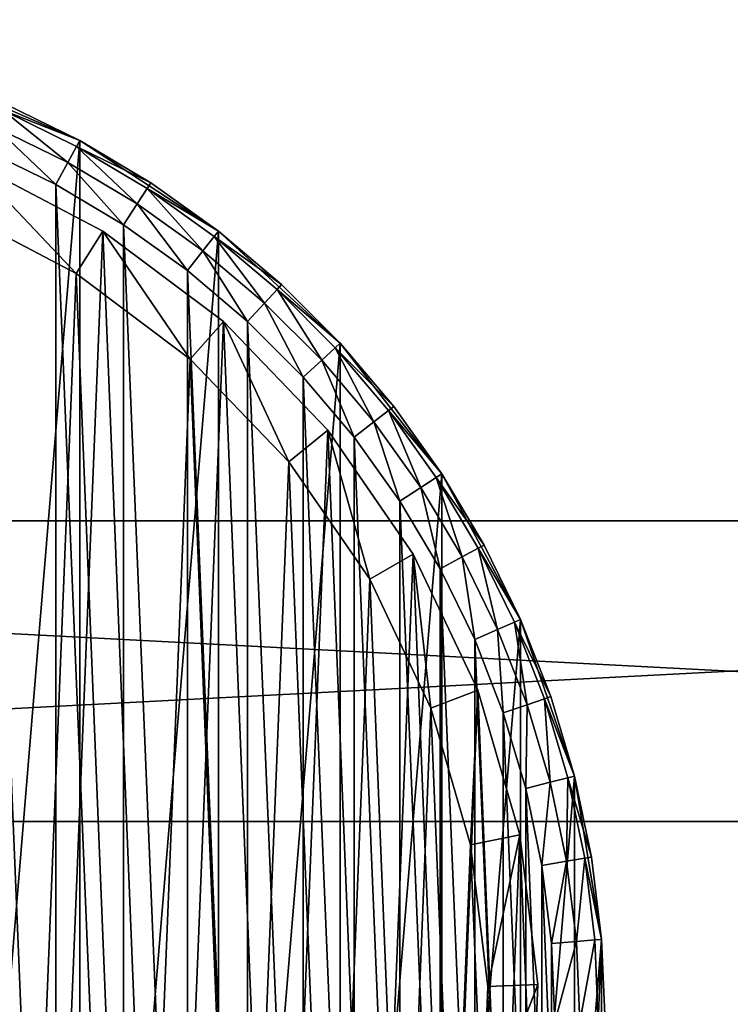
# Model space of a CAD drawing. Header units: millimetres. Extents: x 2 to 232, y 1 to 86.
# Tile 6 of 7: x 88 to 117, y 42 to 81. Entities that reach past the tile are written whole.
import ezdxf

# ---------------------------------------------------------------- set-up
doc = ezdxf.new("R2010")
doc.units = ezdxf.units.MM
doc.header["$LTSCALE"] = 25.4
doc.layers.get('0').update_dxf_attribs({"true_color": 0xff5454})

# ---------------------------------------------------------------- blocks, each defined once
blk = doc.blocks.new('PILLS-I-KINKIET-8265.STL')
at = {"color": 250, "true_color": 0x262626}
mesh = blk.add_polyface(dxfattribs=at)
corners = [(32.924, 50.667, 53), (31.837, 37.545, 53), (31.837, 44.151, 53), (32.924, 31.029, 53), (35.069, 56.916, 53), (35.069, 24.78, 53), (38.213, 62.726, 53), (38.213, 18.97, 53), (42.271, 67.939, 53), (42.271, 13.757, 53), (47.131, 72.414, 53), (47.131, 9.282, 53), (52.662, 76.027, 53), (52.662, 5.669, 53), (58.712, 78.681, 53), (58.712, 3.015, 53), (65.116, 80.302, 53), (65.116, 1.394, 53), (71.7, 80.848, 53), (71.7, 0.848, 53), (78.284, 80.302, 53), (78.284, 1.394, 53), (84.688, 78.681, 53), (84.688, 3.015, 53), (90.738, 76.027, 53), (90.738, 5.669, 53), (96.269, 72.414, 53), (96.269, 9.282, 53), (101.129, 67.939, 53), (101.129, 13.757, 53), (105.187, 62.726, 53), (105.187, 18.97, 53), (108.331, 56.916, 53), (108.331, 24.78, 53), (110.476, 50.667, 53), (110.476, 31.029, 53), (111.563, 44.151, 53), (111.563, 37.545, 53)]
mesh.append_faces([[corners[k] for k in face] for face in [(0, 1, 2), (35, 36, 37)]], dxfattribs={"vtx0": -1, "color": 250})
mesh.append_faces([[corners[k] for k in face] for face in [(1, 0, 3), (3, 4, 5), (5, 6, 7), (7, 8, 9), (9, 10, 11), (11, 12, 13), (13, 14, 15), (15, 16, 17), (17, 18, 19), (19, 20, 21), (21, 22, 23), (23, 24, 25), (25, 26, 27), (27, 28, 29), (29, 30, 31), (31, 32, 33), (33, 34, 35)]], dxfattribs={"vtx0": -1, "vtx1": -1, "color": 250})
mesh.append_faces([[corners[k] for k in face] for face in [(3, 0, 4), (5, 4, 6), (7, 6, 8), (9, 8, 10), (11, 10, 12), (13, 12, 14), (15, 14, 16), (17, 16, 18), (19, 18, 20), (21, 20, 22), (23, 22, 24), (25, 24, 26), (27, 26, 28), (29, 28, 30), (31, 30, 32), (33, 32, 34), (35, 34, 36)]], dxfattribs={"vtx0": -1, "vtx2": -1, "color": 250})
mesh = blk.add_polyface(dxfattribs=at)
corners = [(33.83, 37.71, 76.4), (33.83, 43.986, 76.4), (33.7, 40.848, 76.4), (34.218, 34.593, 76.4), (34.218, 47.103, 76.4), (34.863, 31.52, 76.4), (34.863, 50.176, 76.4), (35.759, 28.509, 76.4), (35.759, 53.187, 76.4), (36.901, 25.584, 76.4), (36.901, 56.112, 76.4), (38.28, 22.762, 76.4), (38.28, 58.934, 76.4), (39.888, 20.064, 76.4), (39.888, 61.632, 76.4), (41.713, 17.508, 76.4), (41.713, 64.188, 76.4), (43.742, 15.111, 76.4), (43.742, 66.585, 76.4), (45.963, 12.89, 76.4), (45.963, 68.806, 76.4), (48.36, 10.861, 76.4), (48.36, 70.835, 76.4), (50.916, 9.036, 76.4), (50.916, 72.66, 76.4), (53.614, 7.428, 76.4), (53.614, 74.268, 76.4), (56.436, 6.049, 76.4), (56.436, 75.647, 76.4), (59.361, 4.907, 76.4), (59.361, 76.789, 76.4), (62.372, 4.011, 76.4), (62.372, 77.685, 76.4), (65.445, 3.366, 76.4), (65.445, 78.33, 76.4), (68.562, 2.978, 76.4), (68.562, 78.718, 76.4), (71.7, 2.848, 76.4), (71.7, 78.848, 76.4), (74.838, 2.978, 76.4), (74.838, 78.718, 76.4), (77.955, 3.366, 76.4), (77.955, 78.33, 76.4), (81.028, 4.011, 76.4), (81.028, 77.685, 76.4), (84.039, 4.907, 76.4), (84.039, 76.789, 76.4), (86.964, 6.049, 76.4), (86.964, 75.647, 76.4), (89.786, 7.428, 76.4), (89.786, 74.268, 76.4), (92.484, 9.036, 76.4), (92.484, 72.66, 76.4), (95.04, 10.861, 76.4), (95.04, 70.835, 76.4), (97.437, 12.89, 76.4), (97.437, 68.806, 76.4), (99.658, 15.111, 76.4), (99.658, 66.585, 76.4), (101.687, 17.508, 76.4), (101.687, 64.188, 76.4), (103.512, 20.064, 76.4), (103.512, 61.632, 76.4), (105.12, 22.762, 76.4), (105.12, 58.934, 76.4), (106.499, 25.584, 76.4), (106.499, 56.112, 76.4), (107.641, 28.509, 76.4), (107.641, 53.187, 76.4), (108.537, 31.52, 76.4), (108.537, 50.176, 76.4), (109.182, 34.593, 76.4), (109.182, 47.103, 76.4), (109.57, 37.71, 76.4), (109.57, 43.986, 76.4), (109.7, 40.848, 76.4)]
mesh.append_faces([[corners[k] for k in face] for face in [(0, 1, 2), (74, 73, 75)]], dxfattribs={"vtx0": -1, "color": 250})
mesh.append_faces([[corners[k] for k in face] for face in [(1, 3, 4), (4, 5, 6), (6, 7, 8), (8, 9, 10), (10, 11, 12), (12, 13, 14), (14, 15, 16), (16, 17, 18), (18, 19, 20), (20, 21, 22), (22, 23, 24), (24, 25, 26), (26, 27, 28), (28, 29, 30), (30, 31, 32), (32, 33, 34), (34, 35, 36), (36, 37, 38), (38, 39, 40), (40, 41, 42), (42, 43, 44), (44, 45, 46), (46, 47, 48), (48, 49, 50), (50, 51, 52), (52, 53, 54), (54, 55, 56), (56, 57, 58), (58, 59, 60), (60, 61, 62), (62, 63, 64), (64, 65, 66), (66, 67, 68), (68, 69, 70), (70, 71, 72), (72, 73, 74)]], dxfattribs={"vtx0": -1, "vtx1": -1, "color": 250})
mesh.append_faces([[corners[k] for k in face] for face in [(1, 0, 3), (4, 3, 5), (6, 5, 7), (8, 7, 9), (10, 9, 11), (12, 11, 13), (14, 13, 15), (16, 15, 17), (18, 17, 19), (20, 19, 21), (22, 21, 23), (24, 23, 25), (26, 25, 27), (28, 27, 29), (30, 29, 31), (32, 31, 33), (34, 33, 35), (36, 35, 37), (38, 37, 39), (40, 39, 41), (42, 41, 43), (44, 43, 45), (46, 45, 47), (48, 47, 49), (50, 49, 51), (52, 51, 53), (54, 53, 55), (56, 55, 57), (58, 57, 59), (60, 59, 61), (62, 61, 63), (64, 63, 65), (66, 65, 67), (68, 67, 69), (70, 69, 71), (72, 71, 73)]], dxfattribs={"vtx0": -1, "vtx2": -1, "color": 250})
mesh = blk.add_polyface(dxfattribs=at)
corners = [(87.768, 77.479, 74.4), (90.738, 76.027, 53), (84.688, 78.681, 53)]
mesh.append_faces([[corners[k] for k in face] for face in [(0, 1, 2)]], dxfattribs={"color": 250})
at = {"color": 7, "true_color": 0xffffff}
mesh = blk.add_polyface(dxfattribs=at)
corners = [(34.622, 36.346, 52.345), (35.105, 48.319, 52.345), (34.38, 42.352, 52.345), (35.825, 30.457, 52.345), (36.777, 54.092, 52.345), (37.956, 24.836, 52.345), (39.354, 59.523, 52.345), (40.962, 19.631, 52.345), (42.769, 64.47, 52.345), (44.763, 14.975, 52.345), (46.932, 68.805, 52.345), (49.262, 10.989, 52.345), (51.738, 72.416, 52.345), (54.343, 7.776, 52.345), (57.06, 75.209, 52.345), (59.872, 5.42, 52.345), (62.762, 77.113, 52.345), (65.709, 3.982, 52.345), (68.695, 78.077, 52.345), (71.7, 3.498, 52.345), (71.7, 78.198, 52.345), (77.691, 3.982, 52.345), (74.705, 78.077, 52.345), (80.638, 77.113, 52.345), (83.528, 5.42, 52.345), (86.34, 75.209, 52.345), (89.057, 7.776, 52.345), (91.662, 72.416, 52.345), (94.138, 10.989, 52.345), (96.468, 68.805, 52.345), (98.637, 14.975, 52.345), (100.631, 64.47, 52.345), (102.438, 19.631, 52.345), (104.046, 59.523, 52.345), (105.444, 24.836, 52.345), (106.623, 54.092, 52.345), (107.575, 30.457, 52.345), (108.295, 48.319, 52.345), (108.778, 36.346, 52.345), (109.02, 42.352, 52.345)]
mesh.append_faces([[corners[k] for k in face] for face in [(0, 1, 2), (37, 38, 39)]], dxfattribs={"vtx0": -1, "color": 7})
mesh.append_faces([[corners[k] for k in face] for face in [(1, 3, 4), (4, 5, 6), (6, 7, 8), (8, 9, 10), (10, 11, 12), (12, 13, 14), (14, 15, 16), (16, 17, 18), (18, 19, 20), (20, 21, 22), (22, 21, 23), (23, 24, 25), (25, 26, 27), (27, 28, 29), (29, 30, 31), (31, 32, 33), (33, 34, 35), (35, 36, 37)]], dxfattribs={"vtx0": -1, "vtx1": -1, "color": 7})
mesh.append_faces([[corners[k] for k in face] for face in [(1, 0, 3), (4, 3, 5), (6, 5, 7), (8, 7, 9), (10, 9, 11), (12, 11, 13), (14, 13, 15), (16, 15, 17), (18, 17, 19), (20, 19, 21), (23, 21, 24), (25, 24, 26), (27, 26, 28), (29, 28, 30), (31, 30, 32), (33, 32, 34), (35, 34, 36), (37, 36, 38)]], dxfattribs={"vtx0": -1, "vtx2": -1, "color": 7})
at = {"color": 250, "true_color": 0x262626}
mesh = blk.add_polyface(dxfattribs=at)
corners = [(87.66, 77.234, 75.4), (90.738, 76.027, 74.4), (87.768, 77.479, 74.4), (90.61, 75.791, 75.4)]
mesh.append_faces([[corners[k] for k in face] for face in [(0, 1, 2), (1, 0, 3)]], dxfattribs={"vtx0": -1, "color": 250})
mesh = blk.add_polyface(dxfattribs=at)
corners = [(90.738, 76.027, 74.4), (90.738, 76.027, 53), (87.768, 77.479, 74.4)]
mesh.append_faces([[corners[k] for k in face] for face in [(0, 1, 2)]], dxfattribs={"color": 250})
mesh = blk.add_polyface(dxfattribs=at)
corners = [(90.262, 75.147, 76.132), (87.66, 77.234, 75.4), (87.366, 76.563, 76.132), (90.61, 75.791, 75.4)]
mesh.append_faces([[corners[k] for k in face] for face in [(0, 1, 2), (1, 0, 3)]], dxfattribs={"vtx0": -1, "color": 250})
mesh = blk.add_polyface(dxfattribs=at)
corners = [(89.786, 74.268, 76.4), (87.366, 76.563, 76.132), (86.964, 75.647, 76.4), (90.262, 75.147, 76.132)]
mesh.append_faces([[corners[k] for k in face] for face in [(0, 1, 2), (1, 0, 3)]], dxfattribs={"vtx0": -1, "color": 250})
at = {"color": 7, "true_color": 0xffffff}
mesh = blk.add_polyface(dxfattribs=at)
corners = [(37.064, 47.919, 45.7), (36.608, 36.587, 45.7), (36.379, 42.271, 45.7), (37.746, 31.013, 45.7), (38.647, 53.383, 45.7), (39.763, 25.694, 45.7), (41.086, 58.523, 45.7), (42.608, 20.767, 45.7), (44.318, 63.205, 45.7), (46.205, 16.36, 45.7), (48.259, 67.308, 45.7), (50.464, 12.588, 45.7), (52.807, 70.725, 45.7), (55.272, 9.547, 45.7), (57.844, 73.369, 45.7), (60.506, 7.317, 45.7), (63.24, 75.171, 45.7), (66.029, 5.956, 45.7), (68.856, 76.083, 45.7), (71.7, 5.498, 45.7), (71.7, 76.198, 45.7), (74.544, 76.083, 45.7), (77.371, 5.956, 45.7), (80.16, 75.171, 45.7), (82.894, 7.317, 45.7), (85.556, 73.369, 45.7), (88.128, 9.547, 45.7), (90.593, 70.725, 45.7), (92.936, 12.588, 45.7), (95.141, 67.308, 45.7), (97.195, 16.36, 45.7), (99.082, 63.205, 45.7), (100.792, 20.767, 45.7), (102.314, 58.523, 45.7), (103.637, 25.694, 45.7), (104.753, 53.383, 45.7), (105.654, 31.013, 45.7), (106.336, 47.919, 45.7), (106.792, 36.587, 45.7), (107.021, 42.271, 45.7)]
mesh.append_faces([[corners[k] for k in face] for face in [(0, 1, 2), (38, 37, 39)]], dxfattribs={"vtx0": -1, "color": 7})
mesh.append_faces([[corners[k] for k in face] for face in [(1, 0, 3), (3, 4, 5), (5, 6, 7), (7, 8, 9), (9, 10, 11), (11, 12, 13), (13, 14, 15), (15, 16, 17), (17, 18, 19), (19, 21, 22), (22, 23, 24), (24, 25, 26), (26, 27, 28), (28, 29, 30), (30, 31, 32), (32, 33, 34), (34, 35, 36), (36, 37, 38)]], dxfattribs={"vtx0": -1, "vtx1": -1, "color": 7})
mesh.append_faces([[corners[k] for k in face] for face in [(3, 0, 4), (5, 4, 6), (7, 6, 8), (9, 8, 10), (11, 10, 12), (13, 12, 14), (15, 14, 16), (17, 16, 18), (19, 18, 20), (19, 20, 21), (22, 21, 23), (24, 23, 25), (26, 25, 27), (28, 27, 29), (30, 29, 31), (32, 31, 33), (34, 33, 35), (36, 35, 37)]], dxfattribs={"vtx0": -1, "vtx2": -1, "color": 7})
at = {"color": 250, "true_color": 0x262626}
mesh = blk.add_polyface(dxfattribs=at)
corners = [(90.61, 75.791, 75.4), (93.578, 74.335, 74.4), (90.738, 76.027, 74.4), (93.431, 74.11, 75.4)]
mesh.append_faces([[corners[k] for k in face] for face in [(0, 1, 2), (1, 0, 3)]], dxfattribs={"vtx0": -1, "color": 250})
mesh = blk.add_polyface(dxfattribs=at)
corners = [(93.578, 74.335, 74.4), (90.738, 76.027, 53), (90.738, 76.027, 74.4)]
mesh.append_faces([[corners[k] for k in face] for face in [(0, 1, 2)]], dxfattribs={"color": 250})
mesh = blk.add_polyface(dxfattribs=at)
corners = [(93.578, 74.335, 74.4), (96.269, 72.414, 53), (90.738, 76.027, 53)]
mesh.append_faces([[corners[k] for k in face] for face in [(0, 1, 2)]], dxfattribs={"color": 250})
mesh = blk.add_polyface(dxfattribs=at)
corners = [(93.031, 73.497, 76.132), (90.61, 75.791, 75.4), (90.262, 75.147, 76.132), (93.431, 74.11, 75.4)]
mesh.append_faces([[corners[k] for k in face] for face in [(0, 1, 2), (1, 0, 3)]], dxfattribs={"vtx0": -1, "color": 250})
at = {"color": 7, "true_color": 0xffffff}
mesh = blk.add_polyface(dxfattribs=at)
corners = [(86.34, 75.209, 47.7), (90.593, 70.725, 45.7), (85.556, 73.369, 45.7), (91.662, 72.416, 47.7)]
mesh.append_faces([[corners[k] for k in face] for face in [(0, 1, 2), (1, 0, 3)]], dxfattribs={"vtx0": -1, "color": 7})
mesh = blk.add_polyface(dxfattribs=at)
corners = [(86.34, 75.209, 52.345), (91.662, 72.416, 47.7), (86.34, 75.209, 47.7), (91.662, 72.416, 52.345)]
mesh.append_faces([[corners[k] for k in face] for face in [(0, 1, 2), (1, 0, 3)]], dxfattribs={"vtx0": -1, "color": 7})
at = {"color": 250, "true_color": 0x262626}
mesh = blk.add_polyface(dxfattribs=at)
corners = [(92.484, 72.66, 76.4), (90.262, 75.147, 76.132), (89.786, 74.268, 76.4), (93.031, 73.497, 76.132)]
mesh.append_faces([[corners[k] for k in face] for face in [(0, 1, 2), (1, 0, 3)]], dxfattribs={"vtx0": -1, "color": 250})
mesh = blk.add_polyface(dxfattribs=at)
corners = [(93.431, 74.11, 75.4), (96.269, 72.414, 74.4), (93.578, 74.335, 74.4), (96.104, 72.202, 75.4)]
mesh.append_faces([[corners[k] for k in face] for face in [(0, 1, 2), (1, 0, 3)]], dxfattribs={"vtx0": -1, "color": 250})
mesh = blk.add_polyface(dxfattribs=at)
corners = [(96.269, 72.414, 74.4), (96.269, 72.414, 53), (93.578, 74.335, 74.4)]
mesh.append_faces([[corners[k] for k in face] for face in [(0, 1, 2)]], dxfattribs={"color": 250})
mesh = blk.add_polyface(dxfattribs=at)
corners = [(95.654, 71.624, 76.132), (93.431, 74.11, 75.4), (93.031, 73.497, 76.132), (96.104, 72.202, 75.4)]
mesh.append_faces([[corners[k] for k in face] for face in [(0, 1, 2), (1, 0, 3)]], dxfattribs={"vtx0": -1, "color": 250})
mesh = blk.add_polyface(dxfattribs=at)
corners = [(95.04, 70.835, 76.4), (93.031, 73.497, 76.132), (92.484, 72.66, 76.4), (95.654, 71.624, 76.132)]
mesh.append_faces([[corners[k] for k in face] for face in [(0, 1, 2), (1, 0, 3)]], dxfattribs={"vtx0": -1, "color": 250})
at = {"color": 7, "true_color": 0xffffff}
mesh = blk.add_polyface(dxfattribs=at)
corners = [(91.662, 72.416, 47.7), (95.141, 67.308, 45.7), (90.593, 70.725, 45.7), (96.468, 68.805, 47.7)]
mesh.append_faces([[corners[k] for k in face] for face in [(0, 1, 2), (1, 0, 3)]], dxfattribs={"vtx0": -1, "color": 7})
mesh = blk.add_polyface(dxfattribs=at)
corners = [(91.662, 72.416, 52.345), (96.468, 68.805, 47.7), (91.662, 72.416, 47.7), (96.468, 68.805, 52.345)]
mesh.append_faces([[corners[k] for k in face] for face in [(0, 1, 2), (1, 0, 3)]], dxfattribs={"vtx0": -1, "color": 7})
at = {"color": 250, "true_color": 0x262626}
mesh = blk.add_polyface(dxfattribs=at)
corners = [(96.104, 72.202, 75.4), (98.791, 70.277, 74.4), (96.269, 72.414, 74.4), (98.61, 70.08, 75.4)]
mesh.append_faces([[corners[k] for k in face] for face in [(0, 1, 2), (1, 0, 3)]], dxfattribs={"vtx0": -1, "color": 250})
mesh = blk.add_polyface(dxfattribs=at)
corners = [(98.791, 70.277, 74.4), (96.269, 72.414, 53), (96.269, 72.414, 74.4)]
mesh.append_faces([[corners[k] for k in face] for face in [(0, 1, 2)]], dxfattribs={"color": 250})
mesh = blk.add_polyface(dxfattribs=at)
corners = [(98.791, 70.277, 74.4), (101.129, 67.939, 53), (96.269, 72.414, 53)]
mesh.append_faces([[corners[k] for k in face] for face in [(0, 1, 2)]], dxfattribs={"color": 250})
mesh = blk.add_polyface(dxfattribs=at)
corners = [(98.114, 69.541, 76.132), (96.104, 72.202, 75.4), (95.654, 71.624, 76.132), (98.61, 70.08, 75.4)]
mesh.append_faces([[corners[k] for k in face] for face in [(0, 1, 2), (1, 0, 3)]], dxfattribs={"vtx0": -1, "color": 250})
mesh = blk.add_polyface(dxfattribs=at)
corners = [(97.437, 68.806, 76.4), (95.654, 71.624, 76.132), (95.04, 70.835, 76.4), (98.114, 69.541, 76.132)]
mesh.append_faces([[corners[k] for k in face] for face in [(0, 1, 2), (1, 0, 3)]], dxfattribs={"vtx0": -1, "color": 250})
mesh = blk.add_polyface(dxfattribs=at)
corners = [(100.393, 67.262, 76.132), (98.61, 70.08, 75.4), (98.114, 69.541, 76.132), (100.932, 67.758, 75.4)]
mesh.append_faces([[corners[k] for k in face] for face in [(0, 1, 2), (1, 0, 3)]], dxfattribs={"vtx0": -1, "color": 250})
mesh = blk.add_polyface(dxfattribs=at)
corners = [(101.129, 67.939, 74.4), (98.61, 70.08, 75.4), (100.932, 67.758, 75.4), (98.791, 70.277, 74.4)]
mesh.append_faces([[corners[k] for k in face] for face in [(0, 1, 2), (1, 0, 3)]], dxfattribs={"vtx0": -1, "color": 250})
mesh = blk.add_polyface(dxfattribs=at)
corners = [(98.791, 70.277, 74.4), (101.129, 67.939, 74.4), (101.129, 67.939, 53)]
mesh.append_faces([[corners[k] for k in face] for face in [(0, 1, 2)]], dxfattribs={"color": 250})
mesh = blk.add_polyface(dxfattribs=at)
corners = [(99.658, 66.585, 76.4), (98.114, 69.541, 76.132), (97.437, 68.806, 76.4), (100.393, 67.262, 76.132)]
mesh.append_faces([[corners[k] for k in face] for face in [(0, 1, 2), (1, 0, 3)]], dxfattribs={"vtx0": -1, "color": 250})
at = {"color": 7, "true_color": 0xffffff}
mesh = blk.add_polyface(dxfattribs=at)
corners = [(96.468, 68.805, 47.7), (99.082, 63.205, 45.7), (95.141, 67.308, 45.7), (100.631, 64.47, 47.7)]
mesh.append_faces([[corners[k] for k in face] for face in [(0, 1, 2), (1, 0, 3)]], dxfattribs={"vtx0": -1, "color": 7})
mesh = blk.add_polyface(dxfattribs=at)
corners = [(96.468, 68.805, 47.7), (100.631, 64.47, 52.345), (100.631, 64.47, 47.7), (96.468, 68.805, 52.345)]
mesh.append_faces([[corners[k] for k in face] for face in [(0, 1, 2), (1, 0, 3)]], dxfattribs={"vtx0": -1, "color": 7})
at = {"color": 250, "true_color": 0x262626}
mesh = blk.add_polyface(dxfattribs=at)
corners = [(102.476, 64.802, 76.132), (100.932, 67.758, 75.4), (100.393, 67.262, 76.132), (103.054, 65.252, 75.4)]
mesh.append_faces([[corners[k] for k in face] for face in [(0, 1, 2), (1, 0, 3)]], dxfattribs={"vtx0": -1, "color": 250})
mesh = blk.add_polyface(dxfattribs=at)
corners = [(103.266, 65.417, 74.4), (100.932, 67.758, 75.4), (103.054, 65.252, 75.4), (101.129, 67.939, 74.4)]
mesh.append_faces([[corners[k] for k in face] for face in [(0, 1, 2), (1, 0, 3)]], dxfattribs={"vtx0": -1, "color": 250})
mesh = blk.add_polyface(dxfattribs=at)
corners = [(101.129, 67.939, 74.4), (103.266, 65.417, 74.4), (101.129, 67.939, 53)]
mesh.append_faces([[corners[k] for k in face] for face in [(0, 1, 2)]], dxfattribs={"color": 250})
mesh = blk.add_polyface(dxfattribs=at)
corners = [(101.129, 67.939, 53), (103.266, 65.417, 74.4), (105.187, 62.726, 53)]
mesh.append_faces([[corners[k] for k in face] for face in [(0, 1, 2)]], dxfattribs={"color": 250})
mesh = blk.add_polyface(dxfattribs=at)
corners = [(101.687, 64.188, 76.4), (100.393, 67.262, 76.132), (99.658, 66.585, 76.4), (102.476, 64.802, 76.132)]
mesh.append_faces([[corners[k] for k in face] for face in [(0, 1, 2), (1, 0, 3)]], dxfattribs={"vtx0": -1, "color": 250})
mesh = blk.add_polyface(dxfattribs=at)
corners = [(104.349, 62.179, 76.132), (103.054, 65.252, 75.4), (102.476, 64.802, 76.132), (104.962, 62.579, 75.4)]
mesh.append_faces([[corners[k] for k in face] for face in [(0, 1, 2), (1, 0, 3)]], dxfattribs={"vtx0": -1, "color": 250})
mesh = blk.add_polyface(dxfattribs=at)
corners = [(105.187, 62.726, 74.4), (103.054, 65.252, 75.4), (104.962, 62.579, 75.4), (103.266, 65.417, 74.4)]
mesh.append_faces([[corners[k] for k in face] for face in [(0, 1, 2), (1, 0, 3)]], dxfattribs={"vtx0": -1, "color": 250})
mesh = blk.add_polyface(dxfattribs=at)
corners = [(103.266, 65.417, 74.4), (105.187, 62.726, 74.4), (105.187, 62.726, 53)]
mesh.append_faces([[corners[k] for k in face] for face in [(0, 1, 2)]], dxfattribs={"color": 250})
at = {"color": 7, "true_color": 0xffffff}
mesh = blk.add_polyface(dxfattribs=at)
corners = [(100.631, 64.47, 47.7), (102.314, 58.523, 45.7), (99.082, 63.205, 45.7), (104.046, 59.523, 47.7)]
mesh.append_faces([[corners[k] for k in face] for face in [(0, 1, 2), (1, 0, 3)]], dxfattribs={"vtx0": -1, "color": 7})
mesh = blk.add_polyface(dxfattribs=at)
corners = [(100.631, 64.47, 47.7), (104.046, 59.523, 52.345), (104.046, 59.523, 47.7), (100.631, 64.47, 52.345)]
mesh.append_faces([[corners[k] for k in face] for face in [(0, 1, 2), (1, 0, 3)]], dxfattribs={"vtx0": -1, "color": 7})
at = {"color": 250, "true_color": 0x262626}
mesh = blk.add_polyface(dxfattribs=at)
corners = [(103.512, 61.632, 76.4), (102.476, 64.802, 76.132), (101.687, 64.188, 76.4), (104.349, 62.179, 76.132)]
mesh.append_faces([[corners[k] for k in face] for face in [(0, 1, 2), (1, 0, 3)]], dxfattribs={"vtx0": -1, "color": 250})
mesh = blk.add_polyface(dxfattribs=at)
corners = [(105.999, 59.41, 76.132), (104.962, 62.579, 75.4), (104.349, 62.179, 76.132), (106.643, 59.758, 75.4)]
mesh.append_faces([[corners[k] for k in face] for face in [(0, 1, 2), (1, 0, 3)]], dxfattribs={"vtx0": -1, "color": 250})
mesh = blk.add_polyface(dxfattribs=at)
corners = [(106.879, 59.886, 74.4), (104.962, 62.579, 75.4), (106.643, 59.758, 75.4), (105.187, 62.726, 74.4)]
mesh.append_faces([[corners[k] for k in face] for face in [(0, 1, 2), (1, 0, 3)]], dxfattribs={"vtx0": -1, "color": 250})
mesh = blk.add_polyface(dxfattribs=at)
corners = [(105.187, 62.726, 74.4), (106.879, 59.886, 74.4), (105.187, 62.726, 53)]
mesh.append_faces([[corners[k] for k in face] for face in [(0, 1, 2)]], dxfattribs={"color": 250})
mesh = blk.add_polyface(dxfattribs=at)
corners = [(105.187, 62.726, 53), (106.879, 59.886, 74.4), (108.331, 56.916, 53)]
mesh.append_faces([[corners[k] for k in face] for face in [(0, 1, 2)]], dxfattribs={"color": 250})
mesh = blk.add_polyface(dxfattribs=at)
corners = [(105.12, 58.934, 76.4), (104.349, 62.179, 76.132), (103.512, 61.632, 76.4), (105.999, 59.41, 76.132)]
mesh.append_faces([[corners[k] for k in face] for face in [(0, 1, 2), (1, 0, 3)]], dxfattribs={"vtx0": -1, "color": 250})
mesh = blk.add_polyface(dxfattribs=at)
corners = [(231.7, 60.848, 76.4), (1.7, 48.848, 76.4), (1.7, 60.848, 76.4), (231.7, 48.848, 76.4)]
mesh.append_faces([[corners[k] for k in face] for face in [(0, 1, 2), (1, 0, 3)]], dxfattribs={"vtx0": -1, "color": 250})
mesh = blk.add_polyface(dxfattribs=at)
corners = [(231.7, 48.848, 86.4), (1.7, 60.848, 86.4), (1.7, 48.848, 86.4), (231.7, 60.848, 86.4)]
mesh.append_faces([[corners[k] for k in face] for face in [(0, 1, 2), (1, 0, 3)]], dxfattribs={"vtx0": -1, "color": 250})
mesh = blk.add_polyface(dxfattribs=at)
corners = [(1.7, 60.848, 86.4), (231.7, 60.848, 76.4), (1.7, 60.848, 76.4), (231.7, 60.848, 86.4)]
mesh.append_faces([[corners[k] for k in face] for face in [(0, 1, 2), (1, 0, 3)]], dxfattribs={"vtx0": -1, "color": 250})
mesh = blk.add_polyface(dxfattribs=at)
corners = [(107.415, 56.514, 76.132), (106.643, 59.758, 75.4), (105.999, 59.41, 76.132), (108.086, 56.808, 75.4)]
mesh.append_faces([[corners[k] for k in face] for face in [(0, 1, 2), (1, 0, 3)]], dxfattribs={"vtx0": -1, "color": 250})
mesh = blk.add_polyface(dxfattribs=at)
corners = [(108.331, 56.916, 74.4), (106.643, 59.758, 75.4), (108.086, 56.808, 75.4), (106.879, 59.886, 74.4)]
mesh.append_faces([[corners[k] for k in face] for face in [(0, 1, 2), (1, 0, 3)]], dxfattribs={"vtx0": -1, "color": 250})
mesh = blk.add_polyface(dxfattribs=at)
corners = [(106.879, 59.886, 74.4), (108.331, 56.916, 74.4), (108.331, 56.916, 53)]
mesh.append_faces([[corners[k] for k in face] for face in [(0, 1, 2)]], dxfattribs={"color": 250})
at = {"color": 7, "true_color": 0xffffff}
mesh = blk.add_polyface(dxfattribs=at)
corners = [(104.046, 59.523, 47.7), (104.753, 53.383, 45.7), (102.314, 58.523, 45.7), (106.623, 54.092, 47.7)]
mesh.append_faces([[corners[k] for k in face] for face in [(0, 1, 2), (1, 0, 3)]], dxfattribs={"vtx0": -1, "color": 7})
mesh = blk.add_polyface(dxfattribs=at)
corners = [(104.046, 59.523, 47.7), (106.623, 54.092, 52.345), (106.623, 54.092, 47.7), (104.046, 59.523, 52.345)]
mesh.append_faces([[corners[k] for k in face] for face in [(0, 1, 2), (1, 0, 3)]], dxfattribs={"vtx0": -1, "color": 7})
at = {"color": 250, "true_color": 0x262626}
mesh = blk.add_polyface(dxfattribs=at)
corners = [(106.499, 56.112, 76.4), (105.999, 59.41, 76.132), (105.12, 58.934, 76.4), (107.415, 56.514, 76.132)]
mesh.append_faces([[corners[k] for k in face] for face in [(0, 1, 2), (1, 0, 3)]], dxfattribs={"vtx0": -1, "color": 250})
mesh = blk.add_polyface(dxfattribs=at)
corners = [(108.587, 53.511, 76.132), (108.086, 56.808, 75.4), (107.415, 56.514, 76.132), (109.279, 53.749, 75.4)]
mesh.append_faces([[corners[k] for k in face] for face in [(0, 1, 2), (1, 0, 3)]], dxfattribs={"vtx0": -1, "color": 250})
mesh = blk.add_polyface(dxfattribs=at)
corners = [(109.533, 53.836, 74.4), (108.086, 56.808, 75.4), (109.279, 53.749, 75.4), (108.331, 56.916, 74.4)]
mesh.append_faces([[corners[k] for k in face] for face in [(0, 1, 2), (1, 0, 3)]], dxfattribs={"vtx0": -1, "color": 250})
mesh = blk.add_polyface(dxfattribs=at)
corners = [(108.331, 56.916, 74.4), (109.533, 53.836, 74.4), (108.331, 56.916, 53)]
mesh.append_faces([[corners[k] for k in face] for face in [(0, 1, 2)]], dxfattribs={"color": 250})
mesh = blk.add_polyface(dxfattribs=at)
corners = [(108.331, 56.916, 53), (109.533, 53.836, 74.4), (110.476, 50.667, 53)]
mesh.append_faces([[corners[k] for k in face] for face in [(0, 1, 2)]], dxfattribs={"color": 250})
mesh = blk.add_polyface(dxfattribs=at)
corners = [(107.641, 53.187, 76.4), (107.415, 56.514, 76.132), (106.499, 56.112, 76.4), (108.587, 53.511, 76.132)]
mesh.append_faces([[corners[k] for k in face] for face in [(0, 1, 2), (1, 0, 3)]], dxfattribs={"vtx0": -1, "color": 250})
at = {"color": 7, "true_color": 0xffffff}
mesh = blk.add_polyface(dxfattribs=at)
corners = [(106.623, 54.092, 47.7), (106.336, 47.919, 45.7), (104.753, 53.383, 45.7), (108.295, 48.319, 47.7)]
mesh.append_faces([[corners[k] for k in face] for face in [(0, 1, 2), (1, 0, 3)]], dxfattribs={"vtx0": -1, "color": 7})
mesh = blk.add_polyface(dxfattribs=at)
corners = [(106.623, 54.092, 47.7), (108.295, 48.319, 52.345), (108.295, 48.319, 47.7), (106.623, 54.092, 52.345)]
mesh.append_faces([[corners[k] for k in face] for face in [(0, 1, 2), (1, 0, 3)]], dxfattribs={"vtx0": -1, "color": 7})
at = {"color": 250, "true_color": 0x262626}
mesh = blk.add_polyface(dxfattribs=at)
corners = [(110.476, 50.667, 74.4), (109.279, 53.749, 75.4), (110.216, 50.602, 75.4), (109.533, 53.836, 74.4)]
mesh.append_faces([[corners[k] for k in face] for face in [(0, 1, 2), (1, 0, 3)]], dxfattribs={"vtx0": -1, "color": 250})
mesh = blk.add_polyface(dxfattribs=at)
corners = [(109.533, 53.836, 74.4), (110.476, 50.667, 74.4), (110.476, 50.667, 53)]
mesh.append_faces([[corners[k] for k in face] for face in [(0, 1, 2)]], dxfattribs={"color": 250})
mesh = blk.add_polyface(dxfattribs=at)
corners = [(108.537, 50.176, 76.4), (108.587, 53.511, 76.132), (107.641, 53.187, 76.4), (109.507, 50.422, 76.132)]
mesh.append_faces([[corners[k] for k in face] for face in [(0, 1, 2), (1, 0, 3)]], dxfattribs={"vtx0": -1, "color": 250})
mesh = blk.add_polyface(dxfattribs=at)
corners = [(109.507, 50.422, 76.132), (109.279, 53.749, 75.4), (108.587, 53.511, 76.132), (110.216, 50.602, 75.4)]
mesh.append_faces([[corners[k] for k in face] for face in [(0, 1, 2), (1, 0, 3)]], dxfattribs={"vtx0": -1, "color": 250})
mesh = blk.add_polyface(dxfattribs=at)
corners = [(109.182, 47.103, 76.4), (109.507, 50.422, 76.132), (108.537, 50.176, 76.4), (110.168, 47.267, 76.132)]
mesh.append_faces([[corners[k] for k in face] for face in [(0, 1, 2), (1, 0, 3)]], dxfattribs={"vtx0": -1, "color": 250})
mesh = blk.add_polyface(dxfattribs=at)
corners = [(110.168, 47.267, 76.132), (110.216, 50.602, 75.4), (109.507, 50.422, 76.132), (110.89, 47.388, 75.4)]
mesh.append_faces([[corners[k] for k in face] for face in [(0, 1, 2), (1, 0, 3)]], dxfattribs={"vtx0": -1, "color": 250})
mesh = blk.add_polyface(dxfattribs=at)
corners = [(111.154, 47.432, 74.4), (110.216, 50.602, 75.4), (110.89, 47.388, 75.4), (110.476, 50.667, 74.4)]
mesh.append_faces([[corners[k] for k in face] for face in [(0, 1, 2), (1, 0, 3)]], dxfattribs={"vtx0": -1, "color": 250})
mesh = blk.add_polyface(dxfattribs=at)
corners = [(110.476, 50.667, 74.4), (111.154, 47.432, 74.4), (110.476, 50.667, 53)]
mesh.append_faces([[corners[k] for k in face] for face in [(0, 1, 2)]], dxfattribs={"color": 250})
mesh = blk.add_polyface(dxfattribs=at)
corners = [(110.476, 50.667, 53), (111.154, 47.432, 74.4), (111.563, 44.151, 53)]
mesh.append_faces([[corners[k] for k in face] for face in [(0, 1, 2)]], dxfattribs={"color": 250})
mesh = blk.add_polyface(dxfattribs=at)
corners = [(231.7, 48.848, 86.4), (1.7, 48.848, 76.4), (231.7, 48.848, 76.4), (1.7, 48.848, 86.4)]
mesh.append_faces([[corners[k] for k in face] for face in [(0, 1, 2), (1, 0, 3)]], dxfattribs={"vtx0": -1, "color": 250})
at = {"color": 7, "true_color": 0xffffff}
mesh = blk.add_polyface(dxfattribs=at)
corners = [(108.295, 48.319, 47.7), (107.021, 42.271, 45.7), (106.336, 47.919, 45.7), (109.02, 42.352, 47.7)]
mesh.append_faces([[corners[k] for k in face] for face in [(0, 1, 2), (1, 0, 3)]], dxfattribs={"vtx0": -1, "color": 7})
mesh = blk.add_polyface(dxfattribs=at)
corners = [(108.295, 48.319, 47.7), (109.02, 42.352, 52.345), (109.02, 42.352, 47.7), (108.295, 48.319, 52.345)]
mesh.append_faces([[corners[k] for k in face] for face in [(0, 1, 2), (1, 0, 3)]], dxfattribs={"vtx0": -1, "color": 7})
at = {"color": 250, "true_color": 0x262626}
mesh = blk.add_polyface(dxfattribs=at)
corners = [(109.57, 43.986, 76.4), (110.168, 47.267, 76.132), (109.182, 47.103, 76.4), (110.567, 44.069, 76.132)]
mesh.append_faces([[corners[k] for k in face] for face in [(0, 1, 2), (1, 0, 3)]], dxfattribs={"vtx0": -1, "color": 250})
mesh = blk.add_polyface(dxfattribs=at)
corners = [(110.567, 44.069, 76.132), (110.89, 47.388, 75.4), (110.168, 47.267, 76.132), (111.296, 44.129, 75.4)]
mesh.append_faces([[corners[k] for k in face] for face in [(0, 1, 2), (1, 0, 3)]], dxfattribs={"vtx0": -1, "color": 250})
mesh = blk.add_polyface(dxfattribs=at)
corners = [(111.563, 44.151, 74.4), (110.89, 47.388, 75.4), (111.296, 44.129, 75.4), (111.154, 47.432, 74.4)]
mesh.append_faces([[corners[k] for k in face] for face in [(0, 1, 2), (1, 0, 3)]], dxfattribs={"vtx0": -1, "color": 250})
mesh = blk.add_polyface(dxfattribs=at)
corners = [(111.154, 47.432, 74.4), (111.563, 44.151, 74.4), (111.563, 44.151, 53)]
mesh.append_faces([[corners[k] for k in face] for face in [(0, 1, 2)]], dxfattribs={"color": 250})
mesh = blk.add_polyface(dxfattribs=at)
corners = [(109.7, 40.848, 76.4), (110.567, 44.069, 76.132), (109.57, 43.986, 76.4), (110.7, 40.848, 76.132)]
mesh.append_faces([[corners[k] for k in face] for face in [(0, 1, 2), (1, 0, 3)]], dxfattribs={"vtx0": -1, "color": 250})
mesh = blk.add_polyface(dxfattribs=at)
corners = [(110.7, 40.848, 76.132), (111.296, 44.129, 75.4), (110.567, 44.069, 76.132), (111.432, 40.848, 75.4)]
mesh.append_faces([[corners[k] for k in face] for face in [(0, 1, 2), (1, 0, 3)]], dxfattribs={"vtx0": -1, "color": 250})
mesh = blk.add_polyface(dxfattribs=at)
corners = [(111.563, 44.151, 74.4), (111.432, 40.848, 75.4), (111.7, 40.848, 74.4), (111.296, 44.129, 75.4)]
mesh.append_faces([[corners[k] for k in face] for face in [(0, 1, 2), (1, 0, 3)]], dxfattribs={"vtx0": -1, "color": 250})
mesh = blk.add_polyface(dxfattribs=at)
corners = [(111.563, 44.151, 74.4), (111.7, 40.848, 74.4), (111.563, 44.151, 53)]
mesh.append_faces([[corners[k] for k in face] for face in [(0, 1, 2)]], dxfattribs={"color": 250})
mesh = blk.add_polyface(dxfattribs=at)
corners = [(111.563, 44.151, 53), (111.7, 40.848, 74.4), (111.563, 37.545, 53)]
mesh.append_faces([[corners[k] for k in face] for face in [(0, 1, 2)]], dxfattribs={"color": 250})
at = {"color": 7, "true_color": 0xffffff}
mesh = blk.add_polyface(dxfattribs=at)
corners = [(106.792, 36.587, 45.7), (109.02, 42.352, 47.7), (108.778, 36.346, 47.7), (107.021, 42.271, 45.7)]
mesh.append_faces([[corners[k] for k in face] for face in [(0, 1, 2), (1, 0, 3)]], dxfattribs={"vtx0": -1, "color": 7})
mesh = blk.add_polyface(dxfattribs=at)
corners = [(109.02, 42.352, 47.7), (108.778, 36.346, 52.345), (108.778, 36.346, 47.7), (109.02, 42.352, 52.345)]
mesh.append_faces([[corners[k] for k in face] for face in [(0, 1, 2), (1, 0, 3)]], dxfattribs={"vtx0": -1, "color": 7})

msp = doc.modelspace()

# ---------------------------------------------------------------- block references
at = {"color": 0}
msp.add_blockref('PILLS-I-KINKIET-8265.STL', (0, 0), dxfattribs=at)

doc.saveas('drawing.dxf')
